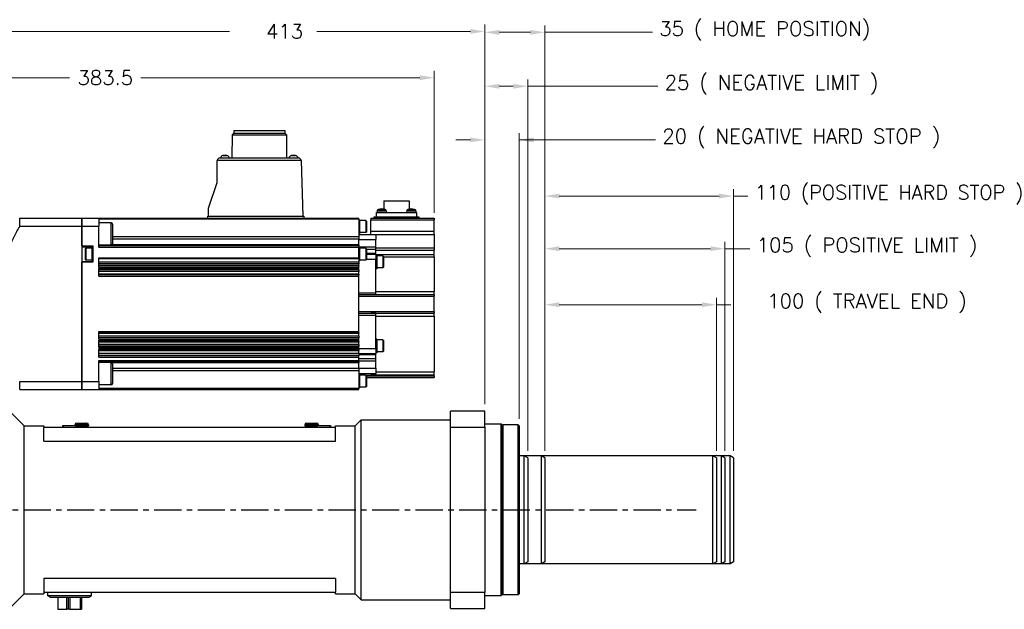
# Model space of a CAD drawing. Extents: x 25137 to 26822, y -7827 to -6639.
# Tile 3 of 20: x 25639 to 26213, y -7458 to -7114. Entities that reach past the tile are written whole.
import ezdxf

# ---------------------------------------------------------------- set-up
doc = ezdxf.new("R2010")
doc.units = 0
doc.header["$LTSCALE"] = 25.4
doc.linetypes.add('CENTER', pattern=[2, 1.25, -0.25, 0.25, -0.25])
doc.layers.get('0').update_dxf_attribs({"linetype": 'CONTINUOUS'})
doc.layers.get('Defpoints').update_dxf_attribs({"linetype": 'CONTINUOUS'})
doc.layers.add('ATA-CENTER', color=133, linetype='CENTER')
doc.layers.add('ATA-DIM', color=252, linetype='CONTINUOUS', lineweight=25)
doc.styles.get("Standard").update_dxf_attribs({"font": 'simplex.shx'})
doc.dimstyles.new('ata_A1', dxfattribs={"dimtxt": 4.2, "dimasz": 4.2, "dimexe": 2, "dimexo": 2, "dimgap": 2, "dimtad": 0, "dimtih": 1, "dimtoh": 1, "dimdec": 6, "dimdsep": 46, "dimtxsty": 'Standard', "dimcen": 0, "dimclrd": 252, "dimclre": 252, "dimclrt": 4, "dimadec": 6, "dimazin": 2, "dimtfac": 1, "dimtdec": 6, "dimtofl": 0, "dimtmove": 0, "dimatfit": 3, "dimfxl": 0, "dimtolj": 1, "dimtzin": 0, "dimlwd": 0, "dimlwe": 0, "dimarcsym": 0})

# ---------------------------------------------------------------- blocks, each defined once
blk = doc.blocks.new('*D14199')
at = {"layer": 'ATA-DIM', "color": 252, "lineweight": 0}
for p, q in [((25945.12, -7365.21), (25945.12, -7243.41)), ((26050.12, -7365.21), (26050.12, -7243.41)), ((25953.52, -7247.41), (26041.72, -7247.41)), ((26050.12, -7247.41), (26064.69, -7247.41))]:
    blk.add_line(p, q, dxfattribs=at)
at = {"layer": 'ATA-DIM', "color": 252}
for points in [[(25953.52, -7246.01), (25953.52, -7248.81), (25945.12, -7247.41)], [(26041.72, -7248.81), (26041.72, -7246.01), (26050.12, -7247.41)]]:
    blk.add_solid(points, dxfattribs=at)
at = {"layer": 'Defpoints', "color": 0}
for p in [(26050.12, -7247.41), (25945.12, -7369.21), (26050.12, -7369.21)]:
    blk.add_point(p, dxfattribs=at)
at = {"layer": 'ATA-DIM', "color": 4, "ltscale": 0.2, "insert": (26068.69, -7241.03), "char_height": 8.4, "attachment_point": 1}
blk.add_mtext('\\A1;105 ( POSITIVE LIMIT )', dxfattribs=at)
blk = doc.blocks.new('*D14197')
at = {"layer": 'ATA-DIM', "color": 252, "lineweight": 0}
for p, q in [((25945.12, -7365.21), (25945.12, -7212.76)), ((26055.12, -7365.21), (26055.12, -7212.76)), ((25953.52, -7216.76), (26046.72, -7216.76)), ((26055.12, -7216.76), (26063.52, -7216.76))]:
    blk.add_line(p, q, dxfattribs=at)
at = {"layer": 'ATA-DIM', "color": 252}
for points in [[(25953.52, -7215.36), (25953.52, -7218.16), (25945.12, -7216.76)], [(26046.72, -7218.16), (26046.72, -7215.36), (26055.12, -7216.76)]]:
    blk.add_solid(points, dxfattribs=at)
at = {"layer": 'Defpoints', "color": 0}
for p in [(26055.12, -7216.76), (25945.12, -7369.21), (26055.12, -7369.21)]:
    blk.add_point(p, dxfattribs=at)
at = {"layer": 'ATA-DIM', "color": 4, "ltscale": 0.2, "insert": (26067.52, -7210.38), "char_height": 8.4, "attachment_point": 1}
blk.add_mtext('\\A1;110 (POSITIVE HARD STOP )', dxfattribs=at)
blk = doc.blocks.new('*D14196')
at = {"layer": 'ATA-DIM', "color": 252, "lineweight": 0}
for p, q in [((25945.12, -7365.21), (25945.12, -7276.06)), ((26045.12, -7365.21), (26045.12, -7276.06)), ((25953.52, -7280.06), (26036.72, -7280.06)), ((26045.12, -7280.06), (26053.52, -7280.06))]:
    blk.add_line(p, q, dxfattribs=at)
at = {"layer": 'ATA-DIM', "color": 252}
for points in [[(25953.52, -7278.66), (25953.52, -7281.46), (25945.12, -7280.06)], [(26036.72, -7281.46), (26036.72, -7278.66), (26045.12, -7280.06)]]:
    blk.add_solid(points, dxfattribs=at)
at = {"layer": 'Defpoints', "color": 0}
for p in [(26045.12, -7280.06), (25945.12, -7369.21), (26045.12, -7369.21)]:
    blk.add_point(p, dxfattribs=at)
at = {"layer": 'ATA-DIM', "color": 4, "ltscale": 0.2, "insert": (26057.52, -7273.67), "char_height": 8.4, "attachment_point": 1}
blk.add_mtext('\\A1;   100 ( TRAVEL END )', dxfattribs=at)
blk = doc.blocks.new('*D14193')
at = {"layer": 'ATA-DIM', "color": 252, "lineweight": 0}
for p, q in [((25910.12, -7338.05), (25910.12, -7180.01)), ((25930.12, -7346.55), (25930.12, -7180.01)), ((25901.72, -7184.01), (25893.32, -7184.01)), ((25930.12, -7184.01), (26009.66, -7184.01)), ((25938.52, -7184.01), (25946.92, -7184.01))]:
    blk.add_line(p, q, dxfattribs=at)
at = {"layer": 'ATA-DIM', "color": 252}
for points in [[(25901.72, -7185.41), (25901.72, -7182.61), (25910.12, -7184.01)], [(25938.52, -7182.61), (25938.52, -7185.41), (25930.12, -7184.01)]]:
    blk.add_solid(points, dxfattribs=at)
at = {"layer": 'Defpoints', "color": 0}
for p in [(25930.12, -7184.01), (25910.12, -7342.05), (25930.12, -7350.55)]:
    blk.add_point(p, dxfattribs=at)
at = {"layer": 'ATA-DIM', "color": 4, "ltscale": 0.2, "insert": (26013.66, -7177.63), "char_height": 8.4, "attachment_point": 1}
blk.add_mtext('\\A1;20 ( NEGATIVE HARD STOP )', dxfattribs=at)
blk = doc.blocks.new('*D14213')
at = {"layer": 'ATA-DIM', "color": 252, "lineweight": 0}
for p, q in [((25497.12, -7214.05), (25497.12, -7143.78)), ((25880.62, -7226.55), (25880.62, -7143.78)), ((25505.52, -7147.78), (25668.07, -7147.78)), ((25872.22, -7147.78), (25709.67, -7147.78))]:
    blk.add_line(p, q, dxfattribs=at)
at = {"layer": 'ATA-DIM', "color": 252}
for points in [[(25505.52, -7146.38), (25505.52, -7149.18), (25497.12, -7147.78)], [(25872.22, -7149.18), (25872.22, -7146.38), (25880.62, -7147.78)]]:
    blk.add_solid(points, dxfattribs=at)
at = {"layer": 'Defpoints', "color": 0}
for p in [(25880.62, -7147.78), (25497.12, -7218.05), (25880.62, -7230.55)]:
    blk.add_point(p, dxfattribs=at)
at = {"layer": 'ATA-DIM', "color": 4, "ltscale": 0.2, "insert": (25688.87, -7147.78), "char_height": 8.4, "attachment_point": 5}
blk.add_mtext('\\A1;383.5', dxfattribs=at)
blk = doc.blocks.new('*D14195')
at = {"layer": 'ATA-DIM', "color": 252, "lineweight": 0}
for p, q in [((25910.12, -7338.05), (25910.12, -7117.33)), ((25945.12, -7365.21), (25945.12, -7117.33)), ((25918.52, -7121.33), (25936.72, -7121.33)), ((25945.12, -7121.33), (26007.8, -7121.33))]:
    blk.add_line(p, q, dxfattribs=at)
at = {"layer": 'ATA-DIM', "color": 252}
for points in [[(25918.52, -7119.93), (25918.52, -7122.73), (25910.12, -7121.33)], [(25936.72, -7122.73), (25936.72, -7119.93), (25945.12, -7121.33)]]:
    blk.add_solid(points, dxfattribs=at)
at = {"layer": 'Defpoints', "color": 0}
for p in [(25945.12, -7121.33), (25910.12, -7342.05), (25945.12, -7369.21)]:
    blk.add_point(p, dxfattribs=at)
at = {"layer": 'ATA-DIM', "color": 4, "ltscale": 0.2, "insert": (26011.8, -7114.94), "char_height": 8.4, "attachment_point": 1}
blk.add_mtext('\\A1;35 ( HOME POSITION)', dxfattribs=at)
blk = doc.blocks.new('*D14194')
at = {"layer": 'ATA-DIM', "color": 252, "lineweight": 0}
for p, q in [((25910.12, -7338.05), (25910.12, -7148.75)), ((25935.12, -7365.21), (25935.12, -7148.75)), ((25918.52, -7152.75), (25926.72, -7152.75)), ((25935.12, -7152.75), (26011.02, -7152.75))]:
    blk.add_line(p, q, dxfattribs=at)
at = {"layer": 'ATA-DIM', "color": 252}
for points in [[(25918.52, -7151.35), (25918.52, -7154.15), (25910.12, -7152.75)], [(25926.72, -7154.15), (25926.72, -7151.35), (25935.12, -7152.75)]]:
    blk.add_solid(points, dxfattribs=at)
at = {"layer": 'Defpoints', "color": 0}
for p in [(25935.12, -7152.75), (25910.12, -7342.05), (25935.12, -7369.21)]:
    blk.add_point(p, dxfattribs=at)
at = {"layer": 'ATA-DIM', "color": 4, "ltscale": 0.2, "insert": (26015.02, -7146.37), "char_height": 8.4, "attachment_point": 1}
blk.add_mtext('\\A1;25 ( NEGATIVE LIMIT )', dxfattribs=at)
blk = doc.blocks.new('*D14192')
at = {"layer": 'ATA-DIM', "color": 252, "lineweight": 0}
for p, q in [((25497.12, -7214.05), (25497.12, -7116.81)), ((25910.12, -7338.05), (25910.12, -7116.81)), ((25505.52, -7120.81), (25761.33, -7120.81)), ((25901.72, -7120.81), (25812.26, -7120.81))]:
    blk.add_line(p, q, dxfattribs=at)
at = {"layer": 'ATA-DIM', "color": 252}
for points in [[(25505.52, -7119.41), (25505.52, -7122.21), (25497.12, -7120.81)], [(25901.72, -7122.21), (25901.72, -7119.41), (25910.12, -7120.81)]]:
    blk.add_solid(points, dxfattribs=at)
at = {"layer": 'Defpoints', "color": 0}
for p in [(25910.12, -7120.81), (25497.12, -7218.05), (25910.12, -7342.05)]:
    blk.add_point(p, dxfattribs=at)
at = {"layer": 'ATA-DIM', "color": 4, "ltscale": 0.2, "insert": (25765.33, -7116.61), "char_height": 8.4, "attachment_point": 1}
blk.add_mtext('\\A1;   413', dxfattribs=at)

msp = doc.modelspace()

# ---------------------------------------------------------------- linework, layer by layer
for p, q in [((25763.7498047, -7180.0545653), (25762.7498047, -7181.0545653)), ((25763.7498047, -7178.5545653), (25763.7498047, -7180.0545653)), ((25763.7498047, -7178.5545653), (25793.4898047, -7178.5545653)), ((25763.7498047, -7180.0545653), (25793.4898047, -7180.0545653)), ((25793.4898047, -7178.5545653), (25793.4898047, -7180.0545653)), ((25793.4898047, -7180.0545653), (25794.4898047, -7181.0545653)), ((25762.7498047, -7181.0545653), (25762.6498047, -7194.5545653)), ((25762.7498047, -7181.0545653), (25794.4898047, -7181.0545653)), ((25794.4898047, -7181.0545653), (25794.5898047, -7194.5545653)), ((25754.1198047, -7208.7545653), (25754.1198047, -7196.0545653)), ((25802.9830517, -7196.0022161), (25754.1207185, -7196.0022161)), ((25755.6198047, -7194.5545653), (25757.5377954, -7194.5545653)), ((25757.4179109, -7193.1585193), (25759.8216986, -7193.1585193)), ((25757.5377954, -7194.5545653), (25759.7018141, -7194.5545653)), ((25759.7018141, -7194.5545653), (25797.5377954, -7194.5545653)), ((25797.4179109, -7193.1585193), (25799.8216986, -7193.1585193)), ((25797.5377954, -7194.5545653), (25799.7018141, -7194.5545653)), ((25799.7018141, -7194.5545653), (25801.4839654, -7194.5545653)), ((25802.9830517, -7196.0022161), (25804.1198047, -7228.5545653)), ((25749.1198047, -7223.7545653), (25754.1198047, -7208.7545653)), ((25851.2198047, -7219.5545653), (25851.2198047, -7224.3634769)), ((25851.2198047, -7219.5545653), (25866.0198047, -7219.5545653)), ((25866.0198047, -7219.5545653), (25866.0198047, -7224.3634769)), ((25749.1198047, -7228.5545653), (25749.1198047, -7223.7545653)), ((25846.9198047, -7226.2545653), (25870.3198047, -7226.2545653)), ((25846.9198047, -7228.7545653), (25846.9198047, -7226.2545653)), ((25847.3139294, -7225.4073164), (25847.2398047, -7226.2545653)), ((25847.3139294, -7225.4073164), (25852.6656801, -7225.4073164)), ((25848.0301773, -7224.5344567), (25851.9494321, -7224.5344567)), ((25852.6656801, -7225.4073164), (25852.7398047, -7226.2545653)), ((25864.5739294, -7225.4073164), (25864.4998047, -7226.2545653)), ((25864.5739294, -7225.4073164), (25869.9256801, -7225.4073164)), ((25865.2901775, -7224.5344566), (25869.209432, -7224.5344566)), ((25869.9256801, -7225.4073164), (25869.9998047, -7226.2545653)), ((25870.3198047, -7226.2545653), (25870.3198047, -7228.7545653)), ((25638.9649487, -7229.5545653), (25675.1198047, -7229.5545653)), ((25638.9649487, -7234.2086725), (25638.9649487, -7229.5545653)), ((25675.1198047, -7229.5545653), (25685.1198047, -7229.5545653)), ((25675.1198047, -7229.5545653), (25675.1198047, -7234.2086725)), ((25675.1198047, -7234.2086725), (25675.1198047, -7229.5545653)), ((25685.1198047, -7229.5545653), (25685.1198047, -7234.2086725)), ((25685.1198047, -7229.5545653), (25836.6198047, -7229.5545653)), ((25836.6198047, -7230.2503904), (25685.1198047, -7230.2503904)), ((25692.3198047, -7232.3959254), (25685.1198047, -7232.3959254)), ((25692.3198047, -7245.3959254), (25692.3198047, -7232.3959254)), ((25748.6198047, -7229.5545653), (25748.6198047, -7228.5545653)), ((25748.6198047, -7228.5545653), (25804.6198047, -7228.5545653)), ((25804.6198047, -7228.5545653), (25804.6198047, -7229.5545653)), ((25836.6198047, -7230.2503904), (25836.6198047, -7229.5545653)), ((25836.6198047, -7230.2503904), (25836.6198047, -7240.4839006)), ((25837.1198047, -7230.5545653), (25836.6198047, -7230.5545653)), ((25837.1198047, -7230.5545653), (25837.1198047, -7238.5545653)), ((25840.7698047, -7231.0545653), (25837.1198047, -7231.0545653)), ((25841.1198047, -7231.4045653), (25840.7698047, -7231.0545653)), ((25840.7698047, -7231.0545653), (25840.7698047, -7238.0545653)), ((25841.1198047, -7231.4045653), (25841.1198047, -7237.7045653)), ((25843.6198047, -7229.5545653), (25843.6198047, -7230.5545653)), ((25843.6198047, -7229.5545653), (25845.6198047, -7229.5545653)), ((25843.6198047, -7230.5545653), (25880.6198047, -7230.5545653)), ((25843.6198047, -7237.2277121), (25843.6198047, -7230.5545653)), ((25845.6198047, -7229.5545653), (25845.6198047, -7228.7545653)), ((25845.6198047, -7228.7545653), (25871.6198047, -7228.7545653)), ((25845.6198047, -7229.5545653), (25871.6198047, -7229.5545653)), ((25871.6198047, -7228.7545653), (25871.6198047, -7229.5545653)), ((25871.6198047, -7229.5545653), (25880.6198047, -7229.5545653)), ((25880.6198047, -7229.5545653), (25880.6198047, -7230.5545653)), ((25880.6198047, -7237.2277121), (25880.6198047, -7230.5545653)), ((25638.9649487, -7234.2086725), (25675.1198047, -7234.2086725)), ((25675.1198047, -7234.2086725), (25685.1198047, -7234.2086725)), ((25675.1198047, -7245.8045653), (25675.1198047, -7234.2086725)), ((25675.1198047, -7234.2086725), (25675.1198047, -7324.9004582)), ((25685.1198047, -7246.4531737), (25685.1198047, -7234.2086725)), ((25693.1198047, -7233.1959254), (25693.1198047, -7244.5959254)), ((25840.7698047, -7238.0545653), (25837.1198047, -7238.0545653)), ((25841.1198047, -7237.7045653), (25840.7698047, -7238.0545653)), ((25843.6198047, -7237.2277121), (25880.6198047, -7237.2277121)), ((25843.6198047, -7239.0545653), (25843.6198047, -7237.2277121)), ((25880.6198047, -7239.0985123), (25880.6198047, -7237.2277121)), ((25836.6198047, -7240.4839006), (25693.1198047, -7240.4839006)), ((25836.6198047, -7241.9499668), (25693.1198047, -7241.9499668)), ((25837.1198047, -7238.5545653), (25836.6198047, -7238.5545653)), ((25836.6198047, -7239.0545653), (25846.6198047, -7239.0545653)), ((25836.6198047, -7240.4839006), (25836.6198047, -7241.9499668)), ((25836.6198047, -7245.1120646), (25836.6198047, -7241.9499668)), ((25836.6198047, -7242.0545653), (25846.6198047, -7242.0545653)), ((25846.6198047, -7239.0545653), (25846.6198047, -7242.0545653)), ((25846.6198047, -7239.0985123), (25880.6198047, -7239.0985123)), ((25846.6198047, -7246.3061382), (25846.6198047, -7242.0545653)), ((25880.6198047, -7239.0985123), (25880.6198047, -7246.8565857)), ((25675.1198047, -7245.8045653), (25681.6198047, -7245.8045653)), ((25675.1198047, -7246.3045653), (25681.6198047, -7246.3045653)), ((25677.1198047, -7247.4045653), (25677.4698047, -7247.0545653)), ((25677.1198047, -7247.4045653), (25677.1198047, -7253.7045653)), ((25681.1198047, -7247.0545653), (25677.4698047, -7247.0545653)), ((25677.4698047, -7247.0545653), (25677.4698047, -7254.0545653)), ((25681.6198047, -7246.5545653), (25681.1198047, -7246.5545653)), ((25681.1198047, -7246.5545653), (25681.1198047, -7254.5545653)), ((25681.6198047, -7245.8045653), (25681.6198047, -7255.3045653)), ((25692.3198047, -7245.3959254), (25685.1198047, -7245.3959254)), ((25836.6198047, -7245.7573486), (25685.1198047, -7245.7573486)), ((25685.1198047, -7246.4531737), (25836.6198047, -7246.4531737)), ((25836.6198047, -7245.1120646), (25692.9310333, -7245.1120646)), ((25836.6198047, -7245.1120646), (25836.6198047, -7245.7573486)), ((25836.6198047, -7246.4531737), (25836.6198047, -7245.7573486)), ((25836.6198047, -7246.3061382), (25846.6198047, -7246.3061382)), ((25836.6198047, -7252.7253951), (25836.6198047, -7246.4531737)), ((25837.1198047, -7246.5545653), (25836.6198047, -7246.5545653)), ((25837.1198047, -7246.5545653), (25837.1198047, -7254.5545653)), ((25840.7698047, -7247.0545653), (25837.1198047, -7247.0545653)), ((25841.1198047, -7247.4045653), (25840.7698047, -7247.0545653)), ((25840.7698047, -7247.0545653), (25840.7698047, -7254.0545653)), ((25841.1198047, -7247.4045653), (25841.1198047, -7253.7045653)), ((25841.1198047, -7247.7203518), (25846.6198047, -7247.7203518)), ((25846.6198047, -7247.7203518), (25846.6198047, -7246.3061382)), ((25846.6198047, -7246.8565857), (25880.6198047, -7246.8565857)), ((25846.6198047, -7249.9687789), (25846.6198047, -7247.7203518)), ((25846.6198047, -7248.368631), (25880.6198047, -7248.368631)), ((25880.6198047, -7246.8565857), (25880.6198047, -7248.368631)), ((25880.6198047, -7250.8480765), (25880.6198047, -7248.368631)), ((25675.1198047, -7254.8045653), (25681.6198047, -7254.8045653)), ((25675.1198047, -7324.9004582), (25675.1198047, -7255.3045653)), ((25681.6198047, -7255.3045653), (25675.1198047, -7255.3045653)), ((25677.1198047, -7253.7045653), (25677.4698047, -7254.0545653)), ((25681.1198047, -7254.0545653), (25677.4698047, -7254.0545653)), ((25681.6198047, -7254.5545653), (25681.1198047, -7254.5545653)), ((25685.1198047, -7258.3577285), (25685.1198047, -7252.7253951)), ((25685.1198047, -7252.7253951), (25836.6198047, -7252.7253951)), ((25836.6198047, -7253.3792567), (25685.1198047, -7253.3792567)), ((25836.6198047, -7255.188754), (25685.1198047, -7255.188754)), ((25836.6198047, -7253.3792567), (25836.6198047, -7252.7253951)), ((25836.6198047, -7253.3792567), (25836.6198047, -7255.188754)), ((25837.1198047, -7254.5545653), (25836.6198047, -7254.5545653)), ((25836.6198047, -7255.188754), (25836.6198047, -7256.1680738)), ((25840.7698047, -7254.0545653), (25837.1198047, -7254.0545653)), ((25841.1198047, -7253.7045653), (25840.7698047, -7254.0545653)), ((25841.1198047, -7249.9687789), (25846.6198047, -7249.9687789)), ((25841.1198047, -7250.5545653), (25846.6198047, -7250.5545653)), ((25841.1198047, -7253.5545653), (25846.6198047, -7253.5545653)), ((25846.6198047, -7250.5545653), (25846.6198047, -7249.9687789)), ((25846.6198047, -7250.5545653), (25846.6198047, -7253.5545653)), ((25846.6198047, -7250.8480765), (25880.6198047, -7250.8480765)), ((25847.1198047, -7251.0545653), (25846.6198047, -7251.0545653)), ((25846.6198047, -7255.0545653), (25846.6198047, -7253.5545653)), ((25846.6198047, -7273.0545653), (25846.6198047, -7255.0545653)), ((25847.1198047, -7251.0545653), (25847.1198047, -7259.0545653)), ((25850.7198047, -7251.5545653), (25847.1198047, -7251.5545653)), ((25851.1198047, -7251.9545653), (25850.7198047, -7251.5545653)), ((25850.7198047, -7251.5545653), (25850.7198047, -7258.5545653)), ((25851.1198047, -7251.9545653), (25851.1198047, -7258.1545653)), ((25851.1198047, -7252.2069629), (25880.6198047, -7252.2069629)), ((25880.6198047, -7252.2069629), (25880.6198047, -7250.8480765)), ((25880.6198047, -7252.2069629), (25880.6198047, -7272.4095949)), ((25836.6198047, -7256.1680738), (25685.1198047, -7256.1680738)), ((25836.6198047, -7257.1379747), (25685.1198047, -7257.1379747)), ((25836.6198047, -7257.5213366), (25685.1198047, -7257.5213366)), ((25836.6198047, -7257.6623273), (25685.1198047, -7257.6623273)), ((25685.1198047, -7258.3577285), (25836.6198047, -7258.3577285)), ((25685.1198047, -7263.351782), (25685.1198047, -7259.0018992)), ((25685.1198047, -7259.0018992), (25836.6198047, -7259.0018992)), ((25836.6198047, -7259.6973003), (25685.1198047, -7259.6973003)), ((25836.6198047, -7259.7805476), (25685.1198047, -7259.7805476)), ((25836.6198047, -7260.7378122), (25685.1198047, -7260.7378122)), ((25836.6198047, -7257.1379747), (25836.6198047, -7256.1680738)), ((25836.6198047, -7257.1379747), (25836.6198047, -7257.5213366)), ((25836.6198047, -7257.5213366), (25836.6198047, -7257.6623273)), ((25836.6198047, -7258.3577285), (25836.6198047, -7257.6623273)), ((25836.6198047, -7259.0018992), (25836.6198047, -7258.3577285)), ((25836.6198047, -7259.6973003), (25836.6198047, -7259.0018992)), ((25836.6198047, -7259.6973003), (25836.6198047, -7259.7805476)), ((25836.6198047, -7259.7805476), (25836.6198047, -7260.7378122)), ((25836.6198047, -7262.2016241), (25836.6198047, -7260.7378122)), ((25847.1198047, -7259.0545653), (25846.6198047, -7259.0545653)), ((25850.7198047, -7258.5545653), (25847.1198047, -7258.5545653)), ((25851.1198047, -7258.1545653), (25850.7198047, -7258.5545653)), ((25836.6198047, -7262.2016241), (25685.1198047, -7262.2016241)), ((25836.6198047, -7262.655957), (25685.1198047, -7262.655957)), ((25685.1198047, -7263.351782), (25836.6198047, -7263.351782)), ((25836.6198047, -7262.2016241), (25836.6198047, -7262.655957)), ((25836.6198047, -7263.351782), (25836.6198047, -7262.655957)), ((25836.6198047, -7295.7573486), (25836.6198047, -7263.351782)), ((25846.6198047, -7272.4095949), (25880.6198047, -7272.4095949)), ((25880.6198047, -7274.0545653), (25880.6198047, -7272.4095949)), ((25836.6198047, -7273.0545653), (25846.6198047, -7273.0545653)), ((25836.6198047, -7274.0545653), (25880.6198047, -7274.0545653)), ((25836.6198047, -7275.0545653), (25880.6198047, -7275.0545653)), ((25843.6198047, -7274.0545653), (25843.6198047, -7274.036498)), ((25843.6198047, -7274.036498), (25846.6198047, -7274.036498)), ((25846.6198047, -7274.036498), (25846.6198047, -7273.0545653)), ((25880.6198047, -7274.0545653), (25880.6198047, -7275.0545653)), ((25880.6198047, -7284.0545653), (25880.6198047, -7275.0545653)), ((25836.6198047, -7284.0545653), (25880.6198047, -7284.0545653)), ((25880.6198047, -7284.0545653), (25880.6198047, -7285.0545653)), ((25836.6198047, -7285.0545653), (25880.6198047, -7285.0545653)), ((25836.6198047, -7286.0545653), (25846.6198047, -7286.0545653)), ((25843.6198047, -7285.0726326), (25843.6198047, -7285.0545653)), ((25846.6198047, -7285.0726326), (25843.6198047, -7285.0726326)), ((25846.6198047, -7286.0545653), (25846.6198047, -7285.0726326)), ((25846.6198047, -7304.0545653), (25846.6198047, -7286.0545653)), ((25846.6198047, -7286.6995357), (25880.6198047, -7286.6995357)), ((25880.6198047, -7286.6995357), (25880.6198047, -7285.0545653)), ((25880.6198047, -7286.6995357), (25880.6198047, -7319.1653201)), ((25685.1198047, -7300.1072315), (25685.1198047, -7295.7573486)), ((25685.1198047, -7295.7573486), (25836.6198047, -7295.7573486)), ((25836.6198047, -7296.4531737), (25836.6198047, -7295.7573486)), ((25836.6198047, -7296.4531737), (25685.1198047, -7296.4531737)), ((25836.6198047, -7296.9075065), (25685.1198047, -7296.9075065)), ((25836.6198047, -7298.3713653), (25685.1198047, -7298.3713653)), ((25836.6198047, -7299.328583), (25685.1198047, -7299.328583)), ((25836.6198047, -7299.4118303), (25685.1198047, -7299.4118303)), ((25685.1198047, -7300.1072315), (25836.6198047, -7300.1072315)), ((25685.1198047, -7305.0774104), (25685.1198047, -7300.7514022)), ((25685.1198047, -7300.7514022), (25836.6198047, -7300.7514022)), ((25836.6198047, -7301.4468033), (25685.1198047, -7301.4468033)), ((25836.6198047, -7301.5877941), (25685.1198047, -7301.5877941)), ((25836.6198047, -7296.4531737), (25836.6198047, -7296.9075065)), ((25836.6198047, -7298.3713653), (25836.6198047, -7296.9075065)), ((25836.6198047, -7298.3713653), (25836.6198047, -7299.328583)), ((25836.6198047, -7299.328583), (25836.6198047, -7299.4118303)), ((25836.6198047, -7300.1072315), (25836.6198047, -7299.4118303)), ((25836.6198047, -7300.7514022), (25836.6198047, -7300.1072315)), ((25836.6198047, -7301.4468033), (25836.6198047, -7300.7514022)), ((25836.6198047, -7301.4468033), (25836.6198047, -7301.5877941)), ((25836.6198047, -7301.5877941), (25836.6198047, -7301.9712337)), ((25847.1198047, -7300.0545653), (25846.6198047, -7300.0545653)), ((25847.1198047, -7300.0545653), (25847.1198047, -7308.0545653)), ((25850.7198047, -7300.5545653), (25847.1198047, -7300.5545653)), ((25851.1198047, -7300.9545653), (25850.7198047, -7300.5545653)), ((25850.7198047, -7300.5545653), (25850.7198047, -7307.5545653)), ((25851.1198047, -7300.9545653), (25851.1198047, -7307.1545653)), ((25836.6198047, -7301.9712337), (25685.1198047, -7301.9712337)), ((25836.6198047, -7303.1942578), (25685.1198047, -7303.1942578)), ((25836.6198047, -7304.2185487), (25685.1198047, -7304.2185487)), ((25836.6198047, -7304.3820092), (25685.1198047, -7304.3820092)), ((25685.1198047, -7305.0774104), (25836.6198047, -7305.0774104)), ((25685.1198047, -7310.5446072), (25685.1198047, -7305.7215811)), ((25685.1198047, -7305.7215811), (25836.6198047, -7305.7215811)), ((25836.6198047, -7306.4169823), (25685.1198047, -7306.4169823)), ((25836.6198047, -7306.6600165), (25685.1198047, -7306.6600165)), ((25836.6198047, -7306.9738379), (25685.1198047, -7306.9738379)), ((25836.6198047, -7303.1942578), (25836.6198047, -7301.9712337)), ((25836.6198047, -7303.1942578), (25836.6198047, -7304.2185487)), ((25836.6198047, -7304.2185487), (25836.6198047, -7304.3820092)), ((25836.6198047, -7305.0774104), (25836.6198047, -7304.3820092)), ((25836.6198047, -7305.7215811), (25836.6198047, -7305.0774104)), ((25836.6198047, -7305.5545653), (25846.6198047, -7305.5545653)), ((25836.6198047, -7306.4169823), (25836.6198047, -7305.7215811)), ((25836.6198047, -7306.4169823), (25836.6198047, -7306.6600165)), ((25836.6198047, -7306.6600165), (25836.6198047, -7306.9738379)), ((25836.6198047, -7308.4721563), (25836.6198047, -7306.9738379)), ((25846.6198047, -7305.5545653), (25846.6198047, -7304.0545653)), ((25846.6198047, -7305.5545653), (25846.6198047, -7308.5545653)), ((25851.1198047, -7307.1545653), (25850.7198047, -7307.5545653)), ((25836.6198047, -7308.4721563), (25685.1198047, -7308.4721563)), ((25836.6198047, -7309.5699892), (25685.1198047, -7309.5699892)), ((25836.6198047, -7309.849206), (25685.1198047, -7309.849206)), ((25685.1198047, -7310.5446072), (25836.6198047, -7310.5446072)), ((25685.1198047, -7324.9004582), (25685.1198047, -7312.655957)), ((25685.1198047, -7312.655957), (25836.6198047, -7312.655957)), ((25836.6198047, -7308.4721563), (25836.6198047, -7309.5699892)), ((25836.6198047, -7308.5545653), (25846.6198047, -7308.5545653)), ((25836.6198047, -7309.1403518), (25846.6198047, -7309.1403518)), ((25836.6198047, -7309.5699892), (25836.6198047, -7309.849206)), ((25836.6198047, -7310.5446072), (25836.6198047, -7309.849206)), ((25836.6198047, -7312.655957), (25836.6198047, -7310.5446072)), ((25836.6198047, -7311.3887789), (25846.6198047, -7311.3887789)), ((25836.6198047, -7313.351782), (25836.6198047, -7312.655957)), ((25836.6198047, -7312.8029924), (25846.6198047, -7312.8029924)), ((25847.1198047, -7308.0545653), (25846.6198047, -7308.0545653)), ((25846.6198047, -7309.1403518), (25846.6198047, -7308.5545653)), ((25846.6198047, -7311.3887789), (25846.6198047, -7309.1403518)), ((25846.6198047, -7312.8029924), (25846.6198047, -7311.3887789)), ((25846.6198047, -7317.0545653), (25846.6198047, -7312.8029924)), ((25850.7198047, -7307.5545653), (25847.1198047, -7307.5545653)), ((25836.6198047, -7313.351782), (25685.1198047, -7313.351782)), ((25692.3198047, -7313.7132052), (25685.1198047, -7313.7132052)), ((25692.3198047, -7326.7132052), (25692.3198047, -7313.7132052)), ((25836.6198047, -7313.9970669), (25692.931034, -7313.9970669)), ((25693.1198047, -7314.5132052), (25693.1198047, -7325.9132052)), ((25836.6198047, -7317.1591638), (25693.1198047, -7317.1591638)), ((25836.6198047, -7318.6252301), (25693.1198047, -7318.6252301)), ((25836.6198047, -7313.351782), (25836.6198047, -7313.9970669)), ((25836.6198047, -7317.1591638), (25836.6198047, -7313.9970669)), ((25836.6198047, -7317.0545653), (25846.6198047, -7317.0545653)), ((25836.6198047, -7317.1591638), (25836.6198047, -7318.6252301)), ((25836.6198047, -7318.6252301), (25836.6198047, -7328.8587403)), ((25846.6198047, -7317.0545653), (25846.6198047, -7320.0545653)), ((25836.6198047, -7320.0545653), (25846.6198047, -7320.0545653)), ((25837.1198047, -7320.5545653), (25836.6198047, -7320.5545653)), ((25837.1198047, -7320.5545653), (25837.1198047, -7328.5545653)), ((25840.7698047, -7321.0545653), (25837.1198047, -7321.0545653)), ((25841.1198047, -7321.4045653), (25840.7698047, -7321.0545653)), ((25840.7698047, -7321.0545653), (25840.7698047, -7328.0545653)), ((25840.7698047, -7321.0545653), (25843.6198047, -7321.0545653)), ((25841.1198047, -7321.4045653), (25841.1198047, -7327.7045653)), ((25841.1198047, -7321.5545653), (25880.6198047, -7321.5545653)), ((25841.1198047, -7322.5545653), (25880.6198047, -7322.5545653)), ((25843.6198047, -7321.1335564), (25843.6198047, -7320.8653347)), ((25843.6198047, -7320.8653347), (25846.6198047, -7320.8653347)), ((25880.6198047, -7321.1335564), (25843.6198047, -7321.1335564)), ((25846.6198047, -7319.1653201), (25880.6198047, -7319.1653201)), ((25846.6198047, -7320.8653347), (25846.6198047, -7320.0545653)), ((25880.6198047, -7321.1335564), (25880.6198047, -7319.1653201)), ((25880.6198047, -7321.5545653), (25880.6198047, -7321.1335564)), ((25880.6198047, -7321.5545653), (25880.6198047, -7322.5545653)), ((25638.9649487, -7324.9004582), (25675.1198047, -7324.9004582)), ((25638.9649487, -7329.5545653), (25638.9649487, -7324.9004582)), ((25638.9649487, -7329.5545653), (25675.1198047, -7329.5545653)), ((25675.1198047, -7324.9004582), (25685.1198047, -7324.9004582)), ((25675.1198047, -7324.9004582), (25675.1198047, -7329.5545653)), ((25675.1198047, -7329.5545653), (25675.1198047, -7324.9004582)), ((25675.1198047, -7329.5545653), (25685.1198047, -7329.5545653)), ((25685.1198047, -7324.9004582), (25685.1198047, -7329.5545653)), ((25692.3198047, -7326.7132052), (25685.1198047, -7326.7132052)), ((25836.6198047, -7328.8587403), (25685.1198047, -7328.8587403)), ((25685.1198047, -7329.5545653), (25836.6198047, -7329.5545653)), ((25837.1198047, -7328.5545653), (25836.6198047, -7328.5545653)), ((25836.6198047, -7329.5545653), (25836.6198047, -7328.8587403)), ((25840.7698047, -7328.0545653), (25837.1198047, -7328.0545653)), ((25841.1198047, -7327.7045653), (25840.7698047, -7328.0545653)), ((25641.6198047, -7350.5545653), (25633.1198047, -7342.0545653)), ((25834.6198047, -7350.5545653), (25838.1198047, -7347.0545653)), ((25838.1198047, -7347.0545653), (25890.1198047, -7347.0545653)), ((25838.1198047, -7452.0545653), (25838.1198047, -7347.0545653)), ((25910.1198047, -7342.0545653), (25890.1198047, -7342.0545653)), ((25890.1198047, -7351.4011646), (25890.1198047, -7342.0545653)), ((25910.1198047, -7351.4011646), (25910.1198047, -7342.0545653)), ((25641.6198047, -7350.5545653), (25653.1198047, -7350.5545653)), ((25641.6198047, -7448.5545653), (25641.6198047, -7350.5545653)), ((25653.1198047, -7350.5545653), (25653.1198047, -7351.5545653)), ((25653.1198047, -7359.5545653), (25653.1198047, -7351.5545653)), ((25823.1198047, -7351.5545653), (25653.1198047, -7351.5545653)), ((25664.1198047, -7350.4545653), (25664.3198047, -7350.4545653)), ((25664.1198047, -7350.9545653), (25664.1198047, -7350.4545653)), ((25664.1198047, -7350.9545653), (25664.3198047, -7350.9545653)), ((25664.1198047, -7351.5545653), (25664.1198047, -7350.9545653)), ((25664.3198047, -7350.4545653), (25671.9198047, -7350.4545653)), ((25664.3198047, -7350.4545653), (25664.3198047, -7351.5545653)), ((25664.3348047, -7350.4645653), (25671.9048047, -7350.4645653)), ((25664.3348047, -7350.4645653), (25664.3348047, -7351.4645653)), ((25664.3348047, -7351.4645653), (25671.9048047, -7351.4645653)), ((25664.3348047, -7351.5545653), (25664.3348047, -7351.4645653)), ((25671.1198047, -7350.0545653), (25671.1198047, -7350.4545653)), ((25679.1198047, -7350.0545653), (25671.1198047, -7350.0545653)), ((25671.9048047, -7351.4645653), (25671.9048047, -7350.4645653)), ((25671.9048047, -7351.4645653), (25671.9048047, -7351.5545653)), ((25671.9198047, -7351.5545653), (25671.9198047, -7350.4545653)), ((25671.9198047, -7350.4545653), (25672.1198047, -7350.4545653)), ((25671.9198047, -7350.9545653), (25672.1198047, -7350.9545653)), ((25672.1198047, -7349.0545653), (25678.1198047, -7349.0545653)), ((25672.1198047, -7350.4545653), (25672.1198047, -7350.9545653)), ((25672.1198047, -7350.5545653), (25679.1198047, -7350.5545653)), ((25672.1198047, -7350.9545653), (25672.1198047, -7351.5545653)), ((25673.1198047, -7350.7545653), (25673.1198047, -7351.5545653)), ((25673.1198047, -7350.7545653), (25677.1198047, -7350.7545653)), ((25677.1198047, -7350.7545653), (25677.1198047, -7351.5545653)), ((25679.1198047, -7350.0545653), (25679.1198047, -7350.5545653)), ((25805.1198047, -7350.0545653), (25805.1198047, -7350.5545653)), ((25813.1198047, -7350.0545653), (25805.1198047, -7350.0545653)), ((25805.1198047, -7350.5545653), (25812.1198047, -7350.5545653)), ((25806.1198047, -7349.0545653), (25812.1198047, -7349.0545653)), ((25807.1198047, -7350.7545653), (25807.1198047, -7351.5545653)), ((25807.1198047, -7350.7545653), (25811.1198047, -7350.7545653)), ((25811.1198047, -7350.7545653), (25811.1198047, -7351.5545653)), ((25812.1198047, -7350.4545653), (25812.3198047, -7350.4545653)), ((25812.1198047, -7350.9545653), (25812.1198047, -7350.4545653)), ((25812.1198047, -7350.9545653), (25812.3198047, -7350.9545653)), ((25812.1198047, -7351.5545653), (25812.1198047, -7350.9545653)), ((25812.3198047, -7350.4545653), (25819.9198047, -7350.4545653)), ((25812.3198047, -7350.4545653), (25812.3198047, -7351.5545653)), ((25812.3348047, -7350.4645653), (25819.9048047, -7350.4645653)), ((25812.3348047, -7350.4645653), (25812.3348047, -7351.4645653)), ((25812.3348047, -7351.4645653), (25819.9048047, -7351.4645653)), ((25812.3348047, -7351.5545653), (25812.3348047, -7351.4645653)), ((25813.1198047, -7350.0545653), (25813.1198047, -7350.4545653)), ((25819.9048047, -7351.4645653), (25819.9048047, -7350.4645653)), ((25819.9048047, -7351.4645653), (25819.9048047, -7351.5545653)), ((25819.9198047, -7351.5545653), (25819.9198047, -7350.4545653)), ((25819.9198047, -7350.4545653), (25820.1198047, -7350.4545653)), ((25819.9198047, -7350.9545653), (25820.1198047, -7350.9545653)), ((25820.1198047, -7350.4545653), (25820.1198047, -7350.9545653)), ((25820.1198047, -7350.9545653), (25820.1198047, -7351.5545653)), ((25823.1198047, -7350.5545653), (25834.6198047, -7350.5545653)), ((25823.1198047, -7351.5545653), (25823.1198047, -7350.5545653)), ((25823.1198047, -7359.5545653), (25823.1198047, -7351.5545653)), ((25834.6198047, -7448.5545653), (25834.6198047, -7350.5545653)), ((25890.1198047, -7351.4011646), (25910.1198047, -7351.4011646)), ((25890.1198047, -7447.707966), (25890.1198047, -7351.4011646)), ((25910.1198047, -7349.5545653), (25919.6198047, -7349.5545653)), ((25910.1198047, -7351.4011646), (25910.1198047, -7447.707966)), ((25920.1198047, -7350.0545653), (25919.6198047, -7349.5545653)), ((25919.6198047, -7449.5545653), (25919.6198047, -7349.5545653)), ((25920.1198047, -7350.5545653), (25920.6198047, -7350.0545653)), ((25920.1198047, -7350.0545653), (25920.1198047, -7449.0545653)), ((25929.6198047, -7350.0545653), (25920.6198047, -7350.0545653)), ((25920.6198047, -7350.0545653), (25920.6198047, -7449.0545653)), ((25930.1198047, -7350.5545653), (25929.6198047, -7350.0545653)), ((25929.6198047, -7449.0545653), (25929.6198047, -7350.0545653)), ((25930.1198047, -7350.5545653), (25930.1198047, -7448.5545653)), ((25653.1198047, -7359.5545653), (25823.1198047, -7359.5545653)), ((25943.1198047, -7368.0545653), (25930.1198047, -7368.0545653)), ((25945.1198047, -7369.2092659), (25943.1198047, -7368.0545653)), ((25943.1198047, -7431.0545653), (25943.1198047, -7368.0545653)), ((25945.1198047, -7369.2092659), (25945.1198047, -7429.8998648)), ((25943.1198047, -7431.0545653), (25930.1198047, -7431.0545653)), ((25945.1198047, -7429.8998648), (25943.1198047, -7431.0545653)), ((25653.1198047, -7439.5545653), (25653.1198047, -7447.5545653)), ((25823.1198047, -7439.5545653), (25653.1198047, -7439.5545653)), ((25823.1198047, -7439.5545653), (25823.1198047, -7447.5545653)), ((25641.6198047, -7448.5545653), (25633.1198047, -7457.0545653)), ((25641.6198047, -7448.5545653), (25653.1198047, -7448.5545653)), ((25653.1198047, -7447.5545653), (25653.1198047, -7448.5545653)), ((25653.1198047, -7447.5545653), (25823.1198047, -7447.5545653)), ((25655.4198047, -7449.7608178), (25655.4198047, -7447.5545653)), ((25656.7946157, -7450.5545653), (25655.4198047, -7449.7608178)), ((25680.8198047, -7449.7608178), (25655.4198047, -7449.7608178)), ((25656.7946157, -7450.5545653), (25679.4449938, -7450.5545653)), ((25661.2359617, -7450.5545653), (25661.2359617, -7457.5545653)), ((25666.5257348, -7457.5545653), (25666.5257348, -7450.5545653)), ((25667.2341965, -7450.5545653), (25667.2341965, -7457.5545653)), ((25667.4157465, -7457.5545653), (25667.4157465, -7450.5545653)), ((25668.1154013, -7450.5545653), (25668.1154013, -7457.5545653)), ((25674.1520021, -7450.5545653), (25674.1520021, -7457.5545653)), ((25674.4870499, -7457.5545653), (25674.4870499, -7450.5545653)), ((25674.6685999, -7450.5545653), (25674.6685999, -7457.5545653)), ((25675.0036478, -7450.5545653), (25675.0036478, -7457.5545653)), ((25679.4449938, -7450.5545653), (25680.8198047, -7449.7608178)), ((25680.8198047, -7449.7608178), (25680.8198047, -7447.5545653)), ((25823.1198047, -7448.5545653), (25823.1198047, -7447.5545653)), ((25823.1198047, -7448.5545653), (25834.6198047, -7448.5545653)), ((25834.6198047, -7448.5545653), (25838.1198047, -7452.0545653)), ((25910.1198047, -7447.707966), (25890.1198047, -7447.707966)), ((25890.1198047, -7457.0545653), (25890.1198047, -7447.707966)), ((25910.1198047, -7457.0545653), (25910.1198047, -7447.707966)), ((25910.1198047, -7449.5545653), (25919.6198047, -7449.5545653)), ((25920.1198047, -7449.0545653), (25919.6198047, -7449.5545653)), ((25920.1198047, -7448.5545653), (25920.6198047, -7449.0545653)), ((25929.6198047, -7449.0545653), (25920.6198047, -7449.0545653)), ((25930.1198047, -7448.5545653), (25929.6198047, -7449.0545653)), ((25838.1198047, -7452.0545653), (25890.1198047, -7452.0545653)), ((25661.2359617, -7457.5545653), (25666.5257348, -7457.5545653)), ((25667.2341965, -7457.5545653), (25666.5257348, -7457.5545653)), ((25667.4157465, -7457.5545653), (25667.2341965, -7457.5545653)), ((25668.1154013, -7457.5545653), (25667.4157465, -7457.5545653)), ((25668.1154013, -7457.5545653), (25674.1520021, -7457.5545653)), ((25674.1520021, -7457.5545653), (25674.4870499, -7457.5545653)), ((25674.6685999, -7457.5545653), (25674.4870499, -7457.5545653)), ((25674.6685999, -7457.5545653), (25675.0036478, -7457.5545653)), ((25890.1198047, -7457.0545653), (25910.1198047, -7457.0545653))]:
    msp.add_line(p, q)
at = {"color": 251}
for p, q in [((25998.1198047, -7368.0545653), (25930.1198047, -7368.0545653)), ((25993.1198047, -7368.0545653), (25930.1198047, -7368.0545653)), ((25935.1198047, -7369.2092659), (25933.1198047, -7368.0545653)), ((25933.1198047, -7431.0545653), (25933.1198047, -7368.0545653)), ((25935.1198047, -7369.2092659), (25935.1198047, -7429.8998648)), ((26053.1198047, -7368.0545653), (25980.1198047, -7368.0545653)), ((26045.1198047, -7369.2092659), (26043.1198047, -7368.0545653)), ((26043.1198047, -7431.0545653), (26043.1198047, -7368.0545653)), ((26045.1198047, -7369.2092659), (26045.1198047, -7429.8998648)), ((26050.1198047, -7369.2092659), (26048.1198047, -7368.0545653)), ((26048.1198047, -7431.0545653), (26048.1198047, -7368.0545653)), ((26050.1198047, -7369.2092659), (26050.1198047, -7429.8998648)), ((26055.1198047, -7369.2092659), (26053.1198047, -7368.0545653)), ((26053.1198047, -7431.0545653), (26053.1198047, -7368.0545653)), ((26055.1198047, -7369.2092659), (26055.1198047, -7429.8998648)), ((25998.1198047, -7431.0545653), (25930.1198047, -7431.0545653)), ((25993.1198047, -7431.0545653), (25930.1198047, -7431.0545653)), ((25935.1198047, -7429.8998648), (25933.1198047, -7431.0545653)), ((26053.1198047, -7431.0545653), (25980.1198047, -7431.0545653)), ((26045.1198047, -7429.8998648), (26043.1198047, -7431.0545653)), ((26050.1198047, -7429.8998648), (26048.1198047, -7431.0545653)), ((26055.1198047, -7429.8998648), (26053.1198047, -7431.0545653))]:
    msp.add_line(p, q, dxfattribs=at)
for centre, radius, start, end in [((25755.6198047, -7196.0545653), 1.5, 178, 180), ((25755.6198047, -7196.0545653), 1.5, 90, 177.9999999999), ((25757.5164197, -7194.6552811), 1.5, 93.7654683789, 176.150043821), ((25758.6198047, -7200.0545653), 7, 80.1133759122, 99.8866240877), ((25759.7231898, -7194.6552811), 1.5, 3.849956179, 86.234531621), ((25797.5164197, -7194.6552811), 1.5, 93.765468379, 176.1500438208), ((25798.6198047, -7200.0545653), 7, 80.1133759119, 99.8866240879), ((25799.7231898, -7194.6552811), 1.5, 3.8499561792, 86.2345316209), ((25801.4839654, -7196.0545653), 1.5, 2.0000000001, 90), ((25848.3101241, -7225.4944722), 1, 106.2570278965, 175.0000000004), ((25849.9898047, -7231.2545653), 7, 73.7429721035, 106.2570278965), ((25851.6694854, -7225.4944722), 1, 4.9999999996, 73.7429721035), ((25865.5701241, -7225.4944722), 1, 106.2570210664, 175.0000000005), ((25867.2498047, -7231.2545653), 7, 73.7429730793, 106.2570269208), ((25868.9294854, -7225.4944722), 1, 4.9999999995, 73.7429789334), ((25692.3198047, -7233.1959254), 0.8, 0, 90), ((25692.3198047, -7244.5959254), 0.8, 270, 0), ((25692.3198047, -7314.5132052), 0.8, 0, 90), ((25692.3198047, -7325.9132052), 0.8, 270, 0), ((25672.1198047, -7350.0545653), 1, 90, 180), ((25672.9198047, -7350.7545653), 0.2, 0, 90), ((25677.3198047, -7350.7545653), 0.2, 90, 180), ((25678.1198047, -7350.0545653), 1, 0, 90), ((25806.1198047, -7350.0545653), 1, 90, 180), ((25806.9198047, -7350.7545653), 0.2, 0, 90), ((25811.3198047, -7350.7545653), 0.2, 90, 180), ((25812.1198047, -7350.0545653), 1, 0, 90)]:
    msp.add_arc(centre, radius, start, end)
msp.add_rational_spline([(25638.9649487, -7234.2086725), (25627.6315846, -7254.3139987), (25625.1198047, -7269.5046897)], [1.37684624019, 1.55566985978, 1.60177656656], degree=2)
at = {"layer": 'ATA-CENTER', "ltscale": 0.5}
msp.add_line((25514.1761766, -7399.5545653), (26033.4371405, -7399.5545653), dxfattribs=at)

# ---------------------------------------------------------------- dimensions: what is measured, and where the dimension line sits
at = {"layer": 'ATA-DIM'}
for base, p1, p2, text, override, picture, middle in [((25910.1198047, -7120.8076718), (25497.1198047, -7218.0545653), (25910.1198047, -7342.0545653), '   <>', {"dimscale": 2, "dimdec": 3, "dimpost": '', "dimtol": 0, "dimlim": 0, "dimtp": 0, "dimtm": 0, "dimtfac": 0.857143, "dimtdec": 2, "dimtolj": 1, "dimtzin": 0}, '*D14192', (25786.7932212, -7120.8076718)), ((25945.1198047, -7121.3273713), (25910.1198047, -7342.0545653), (25945.1198047, -7369.2092659), '<> ( HOME POSITION)', {"dimscale": 2, "dimdec": 3, "dimtfac": 0.857143, "dimtdec": 2}, '*D14195', (26081.017467, -7121.3273713)), ((25935.1198047, -7152.7494621), (25910.1198047, -7342.0545653), (25935.1198047, -7369.2092659), '<> ( NEGATIVE LIMIT )', {"dimscale": 2, "dimdec": 3, "dimtfac": 0.857143, "dimtdec": 2}, '*D14194', (26087.3856429, -7152.7494621)), ((25930.1198047, -7184.0093619), (25910.1198047, -7342.0545653), (25930.1198047, -7350.5545653), '<> ( NEGATIVE HARD STOP )', {"dimscale": 2, "dimdec": 3, "dimtfac": 0.857143, "dimtdec": 2}, '*D14193', (26108.1644391, -7184.0093619)), ((26055.1198047, -7216.7593044), (25945.1198047, -7369.2092659), (26055.1198047, -7369.2092659), '<> (POSITIVE HARD STOP )', {"dimscale": 2, "dimdec": 3, "dimtol": 0, "dimlim": 0, "dimtp": 0, "dimtm": 0, "dimtfac": 0.857143, "dimtdec": 2, "dimtolj": 1, "dimtzin": 0}, '*D14197', (26157.9458047, -7216.7593044)), ((26050.1198047, -7247.4098809), (25945.1198047, -7369.2092659), (26050.1198047, -7369.2092659), '<> ( POSITIVE LIMIT )', {"dimscale": 2, "dimdec": 3, "dimtfac": 0.857143, "dimtdec": 2}, '*D14199', (26141.6016594, -7247.4098809)), ((26045.1198047, -7280.0586314), (25945.1198047, -7369.2092659), (26045.1198047, -7369.2092659), '   <> ( TRAVEL END )', {"dimscale": 2, "dimdec": 3, "dimpost": '', "dimtfac": 0.857143, "dimtdec": 2}, '*D14196', (26135.4718047, -7280.0586314))]:
    dim = msp.add_linear_dim(base=base, p1=p1, p2=p2, angle=180, text=text, dimstyle='ata_A1', override=override, dxfattribs=at)
    dim.commit()
    dim.dimension.update_dxf_attribs({"geometry": picture, "text_midpoint": middle, "dimtype": 160})
dim = msp.add_linear_dim(base=(25880.6198047, -7147.784093), p1=(25497.1198047, -7218.0545653), p2=(25880.6198047, -7230.5545653), dimstyle='ata_A1', override={"dimscale": 2, "dimdec": 3, "dimtfac": 0.857143, "dimtdec": 2, "dimtfill": 0}, dxfattribs=at)
dim.commit()
dim.dimension.update_dxf_attribs({"geometry": '*D14213', "text_midpoint": (25688.8698047, -7147.784093)})

doc.saveas('drawing.dxf')
